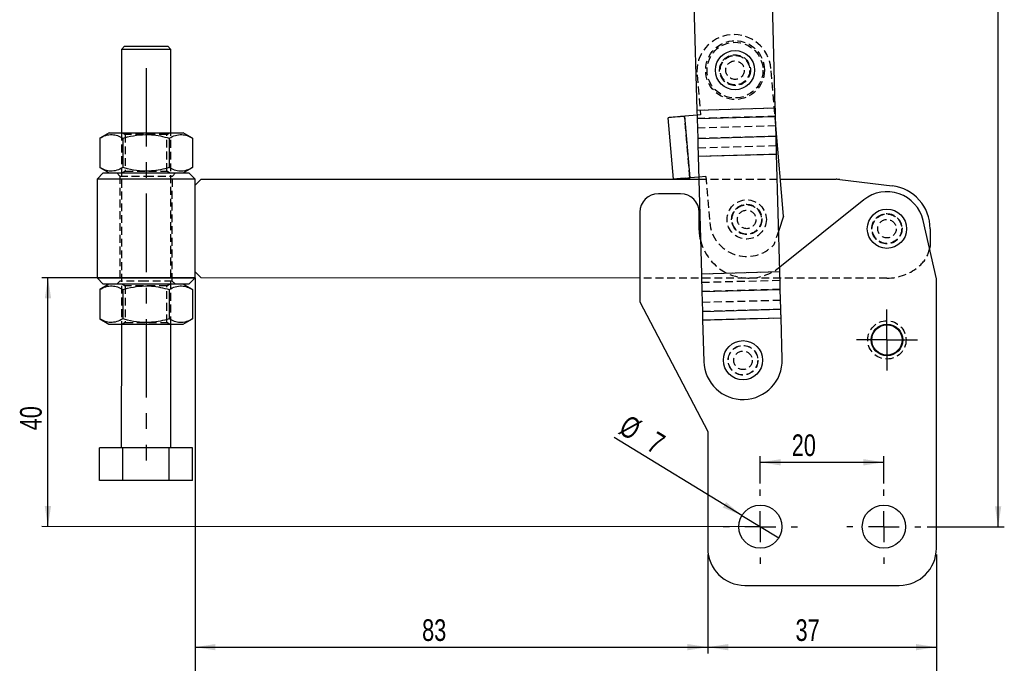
# Model space of a CAD drawing. Extents: x 35 to 384, y 14 to 286.
# Tile 9 of 20: x 35 to 194, y 71 to 175. Entities that reach past the tile are written whole.
import ezdxf

# ---------------------------------------------------------------- set-up
doc = ezdxf.new("R2010")
doc.units = 0
doc.linetypes.add('CENTERX2', pattern=[20.32, 12.7, -2.54, 2.54, -2.54])
doc.linetypes.add('HIDDEN', pattern=[1.905, 1.27, -0.635])
doc.layers.get('0').update_dxf_attribs({"linetype": 'CONTINUOUS'})
doc.styles.add('SLDTEXTSTYLE0', font='TXT', dxfattribs={"width": 0.75})
doc.dimstyles.new('SLDDIMSTYLE0', dxfattribs={"dimtxt": 3.5, "dimasz": 3.302, "dimexe": 0, "dimexo": 0.0625, "dimgap": 0.875, "dimtad": 1, "dimdec": 0, "dimrnd": 1e-09, "dimzin": 12, "dimtxsty": 'SLDTEXTSTYLE0', "dimsah": 1, "dimcen": 0.09, "dimazin": 3, "dimtfac": 1, "dimtdec": 0, "dimtofl": 0, "dimtmove": 0, "dimatfit": 3, "dimtolj": 1, "dimtzin": 12})
doc.dimstyles.new('SLDDIMSTYLE1', dxfattribs={"dimtxt": 3.5, "dimasz": 3.302, "dimexe": 0, "dimexo": 0.0625, "dimgap": 0.875, "dimtad": 1, "dimdec": 0, "dimrnd": 1e-09, "dimzin": 12, "dimtxsty": 'SLDTEXTSTYLE0', "dimsah": 1, "dimcen": 0.09, "dimazin": 3, "dimtfac": 1, "dimtofl": 0, "dimtmove": 0, "dimatfit": 3, "dimtolj": 1, "dimtzin": 12})
doc.dimstyles.new('SLDDIMSTYLE2', dxfattribs={"dimtxt": 3.5, "dimasz": 3.302, "dimexe": 0, "dimexo": 0.0625, "dimgap": 0.875, "dimtad": 1, "dimdec": 3, "dimrnd": 1e-09, "dimzin": 12, "dimtxsty": 'SLDTEXTSTYLE0', "dimsah": 1, "dimcen": 0.09, "dimazin": 3, "dimtfac": 1, "dimtdec": 3, "dimtofl": 0, "dimtmove": 0, "dimatfit": 3, "dimtolj": 1, "dimtzin": 12})
doc.dimstyles.new('SLDDIMSTYLE3', dxfattribs={"dimtxt": 3.5, "dimasz": 3.302, "dimexe": 0, "dimexo": 0.0625, "dimgap": 0.875, "dimtad": 1, "dimdec": 3, "dimrnd": 1e-09, "dimzin": 12, "dimtxsty": 'SLDTEXTSTYLE0', "dimblk1": 'NONE', "dimsah": 1, "dimcen": 0, "dimazin": 3, "dimtfac": 1, "dimtdec": 3, "dimtmove": 0, "dimatfit": 3, "dimtolj": 1, "dimtzin": 12})

# ---------------------------------------------------------------- blocks, each defined once
blk = doc.blocks.new('_D')
at = {"color": 179, "linetype": 'CONTINUOUS'}
for p, q in [((63.24, 133.17), (38.42, 133.18)), ((39.41, 92.93), (39.42, 133.18)), ((153.74, 92.9), (38.41, 92.93))]:
    blk.add_line(p, q, dxfattribs=at)
for points in [[(39.42, 133.18), (38.91, 129.87), (39.93, 129.87)], [(39.41, 92.93), (39.92, 96.23), (38.9, 96.23)]]:
    blk.add_solid(points, dxfattribs=at)
at = {"color": 179, "linetype": 'CONTINUOUS', "insert": (34.9, 108.51, 0.1), "char_height": 3.5, "attachment_point": 1, "rotation": 89.9845, "style": 'SLDTEXTSTYLE0'}
blk.add_mtext('40', dxfattribs=at)
blk = doc.blocks.new('_D_1')
at = {"color": 179, "linetype": 'CONTINUOUS'}
for p, q in [((147.86, 278.42), (194.24, 278.42)), ((193.24, 92.9), (193.24, 278.42)), ((181.74, 92.9), (194.24, 92.9))]:
    blk.add_line(p, q, dxfattribs=at)
for points in [[(193.24, 278.42), (192.73, 275.12), (193.75, 275.12)], [(193.24, 92.9), (193.75, 96.2), (192.73, 96.2)]]:
    blk.add_solid(points, dxfattribs=at)
at = {"color": 179, "linetype": 'CONTINUOUS', "insert": (188.73, 182.4, 0.1), "char_height": 3.5, "attachment_point": 1, "rotation": 90, "style": 'SLDTEXTSTYLE0'}
blk.add_mtext('186', dxfattribs=at)
blk = doc.blocks.new('_D_2')
at = {"color": 179, "linetype": 'CONTINUOUS'}
for p, q in [((146.24, 88.4), (146.24, 72.4)), ((183.24, 88.4), (183.24, 72.4)), ((146.24, 73.4), (183.24, 73.4))]:
    blk.add_line(p, q, dxfattribs=at)
for points in [[(146.24, 73.4), (149.54, 72.89), (149.54, 73.91)], [(183.24, 73.4), (179.94, 73.91), (179.94, 72.89)]]:
    blk.add_solid(points, dxfattribs=at)
at = {"color": 179, "linetype": 'CONTINUOUS', "insert": (160.44, 77.91, 0.1), "char_height": 3.5, "attachment_point": 1, "style": 'SLDTEXTSTYLE0'}
blk.add_mtext('37', dxfattribs=at)
blk = doc.blocks.new('_D_3')
at = {"color": 179, "linetype": 'CONTINUOUS'}
for p, q in [((154.74, 99.9), (154.74, 104.33)), ((174.74, 99.9), (174.74, 104.33)), ((154.74, 103.33), (174.74, 103.33))]:
    blk.add_line(p, q, dxfattribs=at)
for points in [[(154.74, 103.33), (158.04, 102.82), (158.04, 103.84)], [(174.74, 103.33), (171.44, 103.84), (171.44, 102.82)]]:
    blk.add_solid(points, dxfattribs=at)
at = {"color": 179, "linetype": 'CONTINUOUS', "insert": (159.83, 107.84, 0.1), "char_height": 3.5, "attachment_point": 1, "style": 'SLDTEXTSTYLE0'}
blk.add_mtext('20', dxfattribs=at)
blk = doc.blocks.new('_D_4')
at = {"color": 179, "linetype": 'CONTINUOUS'}
for q in [(131.09, 107.34), (157.73, 91.08)]:
    blk.add_line((151.75, 94.72), q, dxfattribs=at)
blk.add_solid([(151.75, 94.72), (149.2, 96.88), (148.67, 96.01)], dxfattribs=at)
at = {"color": 179, "linetype": 'CONTINUOUS', "char_height": 3.5, "attachment_point": 1, "rotation": 328.5933, "style": 'SLDTEXTSTYLE0'}
for s, insert in [('%%c', (133.43, 111.17, 0.1)), ('7', (137.96, 108.47, 0.1))]:
    blk.add_mtext(s, dxfattribs=dict(at, insert=insert))
blk = doc.blocks.new('_NONE')
blk = doc.blocks.new('_D_5')
at = {"color": 7, "linetype": 'CONTINUOUS'}
for p, q in [((63.24, 133.17), (63.24, 72.4)), ((146.24, 88.4), (146.24, 72.4)), ((63.24, 73.4), (146.24, 73.4))]:
    blk.add_line(p, q, dxfattribs=at)
for points in [[(63.24, 73.4), (66.54, 72.89), (66.54, 73.91)], [(146.24, 73.4), (142.94, 73.91), (142.94, 72.89)]]:
    blk.add_solid(points, dxfattribs=at)
at = {"color": 7, "linetype": 'CONTINUOUS', "insert": (99.99, 77.91, 0.1), "char_height": 3.5, "attachment_point": 1, "style": 'SLDTEXTSTYLE0'}
blk.add_mtext('83', dxfattribs=at)
blk = doc.blocks.new('_D_6')
at = {"color": 7, "linetype": 'CONTINUOUS'}
for p, q in [((63.24, 133.17), (63.24, 60.4)), ((183.24, 88.4), (183.24, 60.4)), ((63.24, 61.4), (183.24, 61.4))]:
    blk.add_line(p, q, dxfattribs=at)
for points in [[(63.24, 61.4), (66.54, 60.89), (66.54, 61.91)], [(183.24, 61.4), (179.94, 61.91), (179.94, 60.89)]]:
    blk.add_solid(points, dxfattribs=at)
at = {"color": 7, "linetype": 'CONTINUOUS', "insert": (116.39, 65.91, 0.1), "char_height": 3.5, "attachment_point": 1, "style": 'SLDTEXTSTYLE0'}
blk.add_mtext('120', dxfattribs=at)
blk = doc.blocks.new('SW_CENTERMARKSYMBOL_0')
at = {"color": 0, "linetype": 'CONTINUOUS'}
for p, q in [((0, 2.5), (0, 4.95)), ((0, 0), (0, 2.5)), ((-2.5, 0), (-4.95, 0)), ((0, 0), (-2.5, 0)), ((0, 0), (0, -2.5)), ((0, 0), (2.5, 0)), ((2.5, 0), (4.95, 0)), ((0, -2.5), (0, -4.95))]:
    blk.add_line(p, q, dxfattribs=at)
blk = doc.blocks.new('SW_CENTERMARKSYMBOL_1')
at = {"color": 0, "linetype": 'CONTINUOUS'}
for p, q in [((0, 5), (0, 6)), ((0, 0), (0, 2.5)), ((-5, 0), (-6, 0)), ((0, 0), (-2.5, 0)), ((0, 0), (0, -2.5)), ((0, 0), (2.5, 0)), ((5, 0), (6, 0)), ((0, -5), (0, -6))]:
    blk.add_line(p, q, dxfattribs=at)
blk = doc.blocks.new('SW_CENTERMARKSYMBOL_2')
at = {"color": 0, "linetype": 'CONTINUOUS'}
for p, q in [((0, 5), (0, 6)), ((0, 0), (0, 2.5)), ((-5, 0), (-6, 0)), ((0, 0), (-2.5, 0)), ((0, 0), (0, -2.5)), ((0, 0), (2.5, 0)), ((5, 0), (6, 0)), ((0, -5), (0, -6))]:
    blk.add_line(p, q, dxfattribs=at)

msp = doc.modelspace()

# ---------------------------------------------------------------- linework, layer by layer
at = {"color": 7, "linetype": 'CONTINUOUS'}
for p, q in [((144.001652, 177.403612), (144.470702, 160.357777)), ((157.165895, 160.707109), (156.696847, 177.752943)), ((51.80833, 170.67329), (51.308195, 170.173425)), ((59.308196, 170.171266), (58.808329, 170.671401)), ((51.308195, 170.173425), (51.304551, 156.673425)), ((59.304553, 156.671266), (59.308196, 170.171266)), ((144.493899, 159.514751), (142.494823, 159.341566)), ((144.470702, 160.357777), (157.165895, 160.707109)), ((140.707838, 149.149299), (139.844748, 159.111984)), ((143.357913, 149.378882), (142.494823, 159.341566)), ((144.508523, 158.983297), (157.203716, 159.33263)), ((144.508523, 158.983297), (144.597196, 155.760797)), ((157.292389, 156.110129), (157.203716, 159.33263)), ((158.515882, 143.163962), (157.244942, 157.834443)), ((49.304555, 156.673965), (47.798763, 155.805139)), ((62.809872, 155.801088), (61.304549, 156.670726)), ((47.798763, 155.805139), (47.797481, 151.043603)), ((51.551538, 155.804127), (51.550257, 151.04259)), ((59.057097, 155.802101), (59.055808, 151.040565)), ((62.809872, 155.801088), (62.808583, 151.039552)), ((144.597196, 155.760797), (157.292389, 156.110129)), ((144.676276, 152.886885), (157.371471, 153.236216)), ((157.895532, 134.191139), (157.371471, 153.236216)), ((144.676276, 152.886885), (145.200337, 133.841807)), ((48.365305, 150.174218), (47.365035, 149.174488)), ((47.797481, 151.043603), (49.302797, 150.173965)), ((61.302798, 150.170727), (62.808583, 151.039552)), ((63.240031, 149.170204), (62.240298, 150.170474)), ((47.365035, 149.174488), (47.360713, 133.174489)), ((63.239756, 148.170204), (63.240031, 149.170204)), ((64.240026, 149.169934), (63.239756, 148.170204)), ((64.240026, 149.169934), (144.779154, 149.148201)), ((144.76944, 149.501166), (143.357913, 149.378882)), ((157.997762, 149.144634), (167.001789, 149.142204)), ((167.59581, 149.106631), (176.071384, 148.090179)), ((63.235978, 134.170205), (63.239756, 148.170204)), ((141.837864, 146.799981), (138.237866, 146.799981)), ((171.490704, 145.826001), (157.874974, 134.938223)), ((135.237864, 143.799981), (135.237864, 129.299981)), ((144.837866, 141.153549), (144.837866, 143.799981)), ((158.515882, 143.163962), (157.712551, 140.840865)), ((183.237866, 133.047633), (181.087612, 142.474324)), ((182.237866, 141.138092), (182.237262, 138.902024)), ((63.23571, 133.170205), (63.235978, 134.170205)), ((63.235978, 134.170205), (64.235712, 133.169935)), ((145.200337, 133.841807), (157.895532, 134.191139)), ((47.360713, 133.174489), (48.360447, 132.174218)), ((62.23544, 132.170475), (63.23571, 133.170205)), ((135.237864, 133.150774), (64.235712, 133.169935)), ((183.237866, 89.399982), (183.237866, 133.047633)), ((47.792147, 131.30514), (47.790865, 126.543603)), ((49.297939, 132.173965), (47.792147, 131.30514)), ((51.54493, 131.304128), (51.543648, 126.542592)), ((59.050481, 131.302102), (59.049199, 126.540565)), ((62.803263, 131.30109), (61.297941, 132.170727)), ((62.803263, 131.30109), (62.801975, 126.539552)), ((145.279417, 130.967896), (157.974613, 131.317227)), ((145.279417, 130.967896), (145.368091, 127.745395)), ((158.063286, 128.094727), (157.974613, 131.317227)), ((135.237864, 129.299981), (146.237866, 108.299981)), ((145.368091, 127.745395), (158.063286, 128.094727)), ((47.790865, 126.543603), (49.29618, 125.673966)), ((61.29619, 125.670727), (62.801975, 126.539552)), ((145.405912, 126.370914), (158.101107, 126.720247)), ((145.405912, 126.370914), (145.590269, 119.671164)), ((158.285464, 120.020497), (158.101107, 126.720247)), ((51.296184, 125.673426), (51.29079, 105.673428)), ((59.290792, 105.671267), (59.296186, 125.671267)), ((146.237866, 108.299981), (146.237866, 89.399982)), ((47.783802, 100.374374), (47.785232, 105.674374)), ((51.538015, 105.673361), (47.785232, 105.674374)), ((51.536585, 100.373361), (51.538015, 105.673361)), ((59.043566, 105.671334), (51.538015, 105.673361)), ((59.042136, 100.371334), (59.043566, 105.671334)), ((62.796342, 105.670321), (59.043566, 105.671334)), ((62.794911, 100.370321), (62.796342, 105.670321)), ((51.536585, 100.373361), (47.783802, 100.374374)), ((59.042136, 100.371334), (51.536585, 100.373361)), ((62.794911, 100.370321), (59.042136, 100.371334)), ((152.237865, 83.399981), (177.237866, 83.399981))]:
    msp.add_line(p, q, dxfattribs=at)
at = {"color": 179, "linetype": 'CENTERX2'}
msp.add_line((55.307377, 167.140243), (55.290242, 103.640248), dxfattribs=at)
at = {"color": 7, "linetype": 'HIDDEN'}
for p, q in [((144.489241, 166.038693), (145.050251, 159.562949)), ((157.244942, 157.834443), (156.444463, 167.074402)), ((144.470702, 160.357777), (157.165895, 160.707109)), ((145.050251, 159.562949), (144.493899, 159.514751)), ((143.347951, 149.378019), (142.484861, 159.340702)), ((143.357913, 149.378882), (142.494823, 159.341566)), ((157.203716, 159.33263), (144.508523, 158.983297)), ((144.549782, 157.483865), (157.244977, 157.833197)), ((51.304551, 156.673425), (51.296184, 125.673426)), ((51.513987, 156.673368), (51.929476, 156.382271)), ((51.929476, 156.382271), (51.927874, 150.464241)), ((58.677877, 150.46242), (58.679471, 156.38045)), ((58.679471, 156.38045), (59.095124, 156.671322)), ((59.296186, 125.671267), (59.304553, 156.671266)), ((157.292389, 156.110129), (144.597196, 155.760797)), ((144.638455, 154.261365), (157.33365, 154.610696)), ((144.676276, 152.886885), (157.371471, 153.236216)), ((50.552795, 150.173627), (51.052662, 149.673493)), ((51.927874, 150.464241), (51.512229, 150.173369)), ((59.093366, 150.171323), (58.677877, 150.46242)), ((59.552665, 149.671199), (60.0528, 150.171064)), ((51.052662, 149.673493), (51.04808, 132.673493)), ((59.548075, 132.671199), (59.552665, 149.671199)), ((145.913343, 149.600265), (144.76944, 149.501166)), ((144.779154, 149.148201), (157.997762, 149.144634)), ((145.913343, 149.600265), (146.56066, 142.128251)), ((157.712551, 140.840865), (156.919087, 138.546295)), ((145.200337, 133.841807), (157.895532, 134.191139)), ((157.874974, 134.938223), (157.834082, 134.905523)), ((51.04808, 132.673493), (50.547945, 132.173628)), ((60.047942, 132.171065), (59.548075, 132.671199)), ((175.235707, 133.139981), (135.237864, 133.150774)), ((145.238158, 132.467327), (157.933353, 132.81666)), ((51.507371, 132.173369), (51.92286, 131.882272)), ((51.92286, 131.882272), (51.921266, 125.964242)), ((58.671268, 125.962421), (58.672863, 131.880451)), ((58.672863, 131.880451), (59.088508, 132.171324)), ((157.974613, 131.317227), (145.279417, 130.967896)), ((145.326831, 129.244826), (158.022026, 129.594158)), ((158.063286, 128.094727), (145.368091, 127.745395)), ((51.921266, 125.964242), (51.50562, 125.67337)), ((59.086757, 125.671323), (58.671268, 125.962421)), ((145.405912, 126.370914), (158.101107, 126.720247))]:
    msp.add_line(p, q, dxfattribs=at)
at = {"color": 7, "linetype": 'CONTINUOUS', "flags": 128}
for points in [[(51.80833, 170.67329), (51.847423, 170.673279), (52.050273, 170.673225), (52.416498, 170.673126), (52.927727, 170.672988), (53.55833, 170.672817), (54.276685, 170.672623), (55.046777, 170.672416), (55.829982, 170.672204), (56.587021, 170.672001), (57.279954, 170.671813), (57.874011, 170.671652), (58.339419, 170.671528)], [(58.339419, 170.671528), (58.652836, 170.671442), (58.798547, 170.671403), (58.808329, 170.671401)], [(58.772298, 170.171409), (58.280776, 170.171543), (57.659338, 170.171711), (56.935141, 170.171907), (56.139844, 170.172121), (55.308195, 170.172344), (54.476547, 170.17257), (53.681249, 170.172784), (52.957053, 170.17298), (52.335615, 170.173147), (51.844093, 170.173279), (51.503966, 170.173371), (51.330107, 170.173419), (51.308195, 170.173425)], [(59.308196, 170.171266), (59.286284, 170.171271), (59.112425, 170.171318), (58.772298, 170.171409)], [(144.470702, 160.357777), (144.475649, 160.177987), (144.480574, 159.998966), (144.485457, 159.821482), (144.490278, 159.646294), (144.495015, 159.474153), (144.499647, 159.305796), (144.504157, 159.141943), (144.508523, 158.983297)], [(157.203716, 159.33263), (157.199352, 159.491276), (157.194842, 159.655128), (157.19021, 159.823485), (157.185473, 159.995626), (157.180653, 160.170813), (157.175769, 160.348297), (157.170842, 160.527318), (157.165895, 160.707109)], [(141.722715, 159.274676), (141.330129, 159.240665), (140.967074, 159.209213), (140.64275, 159.181116), (140.365383, 159.157087), (140.142, 159.137735), (139.97827, 159.123551), (139.878343, 159.114894), (139.844748, 159.111984)], [(142.494823, 159.341566), (142.396911, 159.333083), (142.299133, 159.324613), (142.201624, 159.316165), (142.104513, 159.307752), (142.007935, 159.299385), (141.912023, 159.291076), (141.816905, 159.282836), (141.722715, 159.274676)], [(49.304555, 156.673965), (49.390862, 156.673941), (49.647282, 156.673872), (50.066466, 156.673759), (50.636339, 156.673605), (51.340508, 156.673415), (52.158708, 156.673194), (53.067411, 156.672949), (54.040479, 156.672687), (55.049906, 156.672414), (56.066657, 156.67214), (57.061488, 156.671872), (58.005775, 156.671617), (58.872352, 156.671383), (59.63629, 156.671176), (60.275609, 156.671004), (60.771922, 156.67087), (61.110953, 156.670778), (61.282935, 156.670732), (61.304549, 156.670726)], [(144.597196, 155.760797), (144.606323, 155.429082), (144.61575, 155.086481), (144.625437, 154.734462), (144.635341, 154.374531), (144.64542, 154.00823), (144.655632, 153.637126), (144.665931, 153.26281), (144.676276, 152.886885)], [(157.371471, 153.236216), (157.361126, 153.612142), (157.350826, 153.986458), (157.340615, 154.357561), (157.330536, 154.723863), (157.32063, 155.083794), (157.310945, 155.435814), (157.301518, 155.778414), (157.292389, 156.110129)], [(48.365305, 150.174218), (48.450718, 150.174195), (48.704843, 150.174126), (49.121434, 150.174014), (49.690242, 150.17386), (50.397242, 150.173669), (51.225039, 150.173446), (52.15324, 150.173196), (53.158994, 150.172924), (54.217535, 150.172639), (55.302801, 150.172346)], [(55.302801, 150.172346), (56.38806, 150.172053), (57.446601, 150.171767), (58.452355, 150.171496), (59.380556, 150.171245), (60.208353, 150.171022), (60.915353, 150.170831), (61.484153, 150.170678), (61.900752, 150.170565), (62.154884, 150.170497), (62.240298, 150.170474)], [(55.302526, 149.172346), (54.146821, 149.172658), (53.015741, 149.172963), (51.933403, 149.173255), (50.922873, 149.173528), (50.005684, 149.173775), (49.201394, 149.173992), (48.527131, 149.174174), (47.997276, 149.174317), (47.623123, 149.174418), (47.412644, 149.174475), (47.365035, 149.174488)], [(63.240031, 149.170204), (63.192415, 149.170217), (62.981928, 149.170273), (62.607775, 149.170374), (62.077927, 149.170517), (61.403664, 149.170699), (60.599374, 149.170916), (59.682185, 149.171164), (58.671656, 149.171437), (57.589317, 149.171729), (56.458237, 149.172034), (55.302526, 149.172346)], [(142.585805, 149.311992), (142.193223, 149.277982), (141.830164, 149.246529), (141.50584, 149.218432), (141.228473, 149.194403), (141.005094, 149.175051), (140.841364, 149.160867), (140.741433, 149.152209), (140.707838, 149.149299)], [(142.585805, 149.311992), (142.679996, 149.320152), (142.775113, 149.328392), (142.871025, 149.336701), (142.967603, 149.345068), (143.064714, 149.353481), (143.162223, 149.361929), (143.260001, 149.370399), (143.357913, 149.378882)], [(145.049431, 139.325901), (144.927325, 139.960511), (144.837866, 141.153549)], [(182.237262, 138.902024), (182.209513, 138.377332), (182.133405, 137.889577)], [(157.974613, 131.317227), (157.965486, 131.648941), (157.956057, 131.991542), (157.946371, 132.343562), (157.936467, 132.703493), (157.926387, 133.069794), (157.916176, 133.440897), (157.905875, 133.815214), (157.895532, 134.191139)], [(47.360713, 133.174489), (47.408322, 133.174476), (47.618816, 133.174419), (47.99297, 133.174317), (48.52281, 133.174175), (49.197073, 133.173992), (50.00137, 133.173775), (50.918552, 133.173529), (51.929089, 133.173256), (53.011427, 133.172963), (54.1425, 133.172658), (55.298212, 133.172347)], [(55.298212, 133.172347), (56.453923, 133.172035), (57.584996, 133.171729), (58.667334, 133.171437), (59.677864, 133.171165), (60.595053, 133.170917), (61.399351, 133.1707), (62.073606, 133.170518), (62.603461, 133.170375), (62.977614, 133.170274), (63.188093, 133.170218), (63.23571, 133.170205)], [(145.200337, 133.841807), (145.21068, 133.465882), (145.220981, 133.091566), (145.231194, 132.720462), (145.241272, 132.354161), (145.251176, 131.994229), (145.260864, 131.64221), (145.27029, 131.29961), (145.279417, 130.967896)], [(55.297943, 132.172347), (54.212677, 132.172639), (53.154136, 132.172925), (52.148382, 132.173196), (51.220181, 132.173446), (50.392392, 132.17367), (49.685384, 132.173861), (49.116577, 132.174015), (48.699985, 132.174127), (48.445861, 132.174195), (48.360447, 132.174218)], [(62.23544, 132.170475), (62.150026, 132.170497), (61.895894, 132.170566), (61.479295, 132.170679), (60.910496, 132.170832), (60.203495, 132.171022), (59.375698, 132.171246), (58.447498, 132.171496), (57.441744, 132.171768), (56.383202, 132.172053), (55.297943, 132.172347)], [(145.368091, 127.745395), (145.372457, 127.586748), (145.376966, 127.422897), (145.381598, 127.254538), (145.386335, 127.082398), (145.391156, 126.90721), (145.396039, 126.729726), (145.400964, 126.550706), (145.405912, 126.370914)], [(158.101107, 126.720247), (158.096159, 126.900037), (158.091233, 127.079058), (158.086349, 127.256542), (158.081528, 127.431729), (158.076792, 127.603871), (158.072159, 127.772228), (158.067652, 127.93608), (158.063286, 128.094727)], [(49.29618, 125.673966), (49.382488, 125.673942), (49.638922, 125.673873), (50.058107, 125.673759), (50.627972, 125.673606), (51.332141, 125.673416), (52.150341, 125.673195), (53.059051, 125.672951), (54.032112, 125.672688), (55.041539, 125.672416), (56.058298, 125.672141), (57.053121, 125.671872), (57.997408, 125.671617), (58.863985, 125.671384), (59.627923, 125.671178), (60.267242, 125.671004), (60.763555, 125.670872), (61.102586, 125.670779), (61.274576, 125.670734), (61.29619, 125.670727)]]:
    msp.add_lwpolyline(points, dxfattribs=at)
at = {"color": 7, "linetype": 'HIDDEN', "flags": 128}
for points in [[(58.679471, 156.38045), (58.594855, 156.380473), (58.345246, 156.38054), (57.943153, 156.380649), (57.408753, 156.380793), (56.76883, 156.380966), (56.055481, 156.381159), (55.304478, 156.381361), (54.553467, 156.381564), (53.840118, 156.381756), (53.200195, 156.381929), (52.665795, 156.382073), (52.263702, 156.382181), (52.014093, 156.382249), (51.929476, 156.382271)], [(51.927874, 150.464241), (52.012498, 150.464218), (52.262108, 150.464151), (52.664193, 150.464042), (53.198601, 150.463898), (53.838516, 150.463726), (54.551872, 150.463533), (55.302876, 150.46333), (56.053887, 150.463128), (56.767235, 150.462935), (57.407158, 150.462763), (57.941558, 150.462618), (58.343644, 150.46251), (58.593261, 150.462442), (58.677877, 150.46242), (58.677877, 150.46242)], [(51.052662, 149.673493), (51.101672, 149.673479), (51.317217, 149.673421), (51.695923, 149.673319), (52.222292, 149.673177), (52.874776, 149.673001), (53.626652, 149.672798), (54.447147, 149.672577), (55.302667, 149.672346)], [(55.302667, 149.672346), (56.15818, 149.672115), (56.978675, 149.671894), (57.730551, 149.67169), (58.383035, 149.671514), (58.909404, 149.671372), (59.288109, 149.67127), (59.503655, 149.671212), (59.552665, 149.671199)], [(55.298078, 132.672347), (54.442557, 132.672578), (53.622062, 132.672798), (52.870187, 132.673001), (52.21771, 132.673177), (51.691341, 132.67332), (51.312628, 132.673422), (51.097083, 132.67348), (51.04808, 132.673493)], [(59.548075, 132.671199), (59.499065, 132.671213), (59.28352, 132.671271), (58.904814, 132.671373), (58.378446, 132.671515), (57.725968, 132.671691), (56.974086, 132.671894), (56.153598, 132.672116), (55.298078, 132.672347)], [(58.672863, 131.880451), (58.588246, 131.880474), (58.33863, 131.880541), (57.936544, 131.88065), (57.402144, 131.880794), (56.762221, 131.880966), (56.048873, 131.881159), (55.297861, 131.881361), (54.546858, 131.881564), (53.833502, 131.881757), (53.193587, 131.881929), (52.659179, 131.882074), (52.257093, 131.882182), (52.007484, 131.88225), (51.92286, 131.882272)], [(51.921266, 125.964242), (52.005882, 125.96422), (52.255499, 125.964151), (52.657584, 125.964043), (53.191985, 125.9639), (53.831908, 125.963726), (54.545256, 125.963535), (55.296267, 125.963332), (56.047271, 125.963129), (56.760627, 125.962937), (57.400542, 125.962763), (57.93495, 125.96262), (58.337035, 125.96251), (58.586645, 125.962443), (58.671268, 125.962421), (58.671268, 125.962421)]]:
    msp.add_lwpolyline(points, dxfattribs=at)
at = {"color": 7, "linetype": 'HIDDEN'}
for centre, radius in [((150.64552, 166.81142), 4.7625), ((150.64552, 166.81142), 4.5125), ((150.64552, 166.81142), 2.5), ((150.64552, 166.81142), 2.4), ((150.64552, 166.81142), 2.38125), ((150.64552, 166.81142), 1.5), ((152.538271, 142.646107), 3.175), ((152.538271, 142.646107), 2.45), ((152.538271, 142.646107), 2.4), ((152.538271, 142.646107), 2.38125), ((152.538271, 142.646107), 1.5), ((175.237866, 141.139981), 2.45), ((175.237866, 141.139981), 2.4), ((175.237866, 141.139981), 2.38125), ((175.237866, 141.139981), 1.5), ((175.237866, 123.139981), 3.1), ((151.937866, 119.84583), 2.4), ((151.937866, 119.84583), 2.38125), ((151.937866, 119.84583), 1.5)]:
    msp.add_circle(centre, radius, dxfattribs=at)
at = {"color": 7, "linetype": 'CONTINUOUS'}
for centre, radius in [((150.64552, 166.81142), 3.175), ((175.237866, 141.139981), 3.175), ((175.237866, 123.139981), 2.55), ((175.237866, 123.139981), 2.45), ((151.937866, 119.84583), 3.175), ((154.737866, 92.899981), 3.5), ((174.737866, 92.899981), 3.5)]:
    msp.add_circle(centre, radius, dxfattribs=at)
at = {"color": 7, "linetype": 'HIDDEN'}
for centre, radius, start, end in [((150.466851, 166.556548), 6, 4.95131105, 184.95131105), ((152.538271, 142.646107), 6, 184.95131105, 316.89778665), ((152.837866, 141.153549), 8, 193.20618812, 308.64747417), ((177.237262, 138.903373), 5, 311.7948537, 348.30163452), ((175.237866, 141.139981), 8, 269.98453881, 311.7948537)]:
    msp.add_arc(centre, radius, start, end, dxfattribs=at)
at = {"color": 7, "linetype": 'CONTINUOUS'}
for centre, radius, start, end in [((167.00044, 144.142204), 5, 83.16133606, 89.98453881), ((138.237866, 143.799981), 3, 90, 180), ((141.837866, 143.799981), 3, 0, 90), ((175.237866, 141.139981), 6, 12.84947862, 128.64747417), ((175.237866, 141.139981), 7, 359.98453881, 83.16133606), ((151.937866, 119.84583), 6.35, 181.57620195, 1.57620195), ((152.237866, 89.399981), 6, 180, 270), ((177.237866, 89.399981), 6, 270, 0)]:
    msp.add_arc(centre, radius, start, end, dxfattribs=at)
for points, knots in [([(47.798763, 155.805139), (48.124516, 155.972733), (48.783089, 156.311554), (49.758776, 156.435312), (50.691373, 156.253032), (51.26307, 155.954673), (51.551538, 155.804127)], [0, 0, 0, 0, 0.2646019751, 0.53494257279, 0.7653403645, 1, 1, 1, 1]), ([(51.551538, 155.804127), (51.80431, 155.873657), (52.674693, 156.113074), (54.215876, 156.385549), (56.008017, 156.403561), (57.633039, 156.18014), (58.580602, 155.928594), (59.057097, 155.802101)], [0, 0, 0, 0, 0.1032810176, 0.3556326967, 0.6140413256, 0.805915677, 1, 1, 1, 1]), ([(59.057097, 155.802101), (59.382851, 155.969695), (60.041424, 156.308516), (61.0171, 156.432273), (61.949708, 156.249995), (62.521405, 155.951635), (62.809872, 155.801088)], [0, 0, 0, 0, 0.264601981, 0.5349420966, 0.7653403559, 1, 1, 1, 1]), ([(51.550257, 151.04259), (51.224499, 150.874997), (50.565919, 150.536175), (49.590255, 150.412418), (48.657644, 150.594696), (48.085948, 150.893056), (47.797481, 151.043603)], [0, 0, 0, 0, 0.2646024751, 0.5349421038, 0.7653403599, 1, 1, 1, 1]), ([(59.055808, 151.040565), (58.584277, 150.915555), (57.636661, 150.664329), (56.027774, 150.442986), (54.230923, 150.457877), (52.688973, 150.7287), (51.802987, 150.972925), (51.550257, 151.04259)], [0, 0, 0, 0, 0.1920504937, 0.3859559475, 0.6379337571, 0.8967196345, 1, 1, 1, 1]), ([(62.808583, 151.039552), (62.482829, 150.871958), (61.824256, 150.533137), (60.848578, 150.40938), (59.915981, 150.591659), (59.344279, 150.890018), (59.055808, 151.040565)], [0, 0, 0, 0, 0.2646019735, 0.5349420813, 0.7653398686, 1, 1, 1, 1]), ([(47.792147, 131.30514), (48.117908, 131.472733), (48.776492, 131.811554), (49.752156, 131.935312), (50.684766, 131.753034), (51.256462, 131.454674), (51.54493, 131.304128)], [0, 0, 0, 0, 0.2646028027, 0.5349422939, 0.7653404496, 1, 1, 1, 1]), ([(51.54493, 131.304128), (51.797702, 131.373658), (52.668084, 131.613075), (54.209265, 131.885549), (56.001403, 131.903562), (57.626423, 131.680141), (58.573986, 131.428595), (59.050481, 131.302102)], [0, 0, 0, 0, 0.1032811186, 0.3556330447, 0.614040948, 0.8059154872, 1, 1, 1, 1]), ([(59.050481, 131.302102), (59.376238, 131.469695), (60.034816, 131.808516), (61.010493, 131.932274), (61.94309, 131.749994), (62.514792, 131.451636), (62.803263, 131.30109)], [0, 0, 0, 0, 0.26460234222, 0.53494233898, 0.76534001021, 1, 1, 1, 1]), ([(51.543648, 126.542592), (51.217891, 126.374998), (50.559312, 126.036175), (49.583638, 125.912417), (48.651029, 126.094698), (48.079332, 126.393057), (47.790865, 126.543603)], [0, 0, 0, 0, 0.2646023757, 0.5349423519, 0.7653405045, 1, 1, 1, 1]), ([(59.049199, 126.540565), (58.577668, 126.415555), (57.63005, 126.164327), (56.021162, 125.94299), (54.224312, 125.957877), (52.682364, 126.2287), (51.796378, 126.472926), (51.543648, 126.542592)], [0, 0, 0, 0, 0.1920505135, 0.3859569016, 0.6379337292, 0.896719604, 1, 1, 1, 1]), ([(62.801975, 126.539552), (62.476216, 126.371959), (61.817637, 126.033138), (60.841972, 125.909379), (59.909362, 126.09166), (59.337666, 126.390019), (59.049199, 126.540565)], [0, 0, 0, 0, 0.2646024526, 0.5349420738, 0.7653403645, 1, 1, 1, 1])]:
    msp.add_open_spline(points, degree=3, knots=knots, dxfattribs=at)

# ---------------------------------------------------------------- block references
at = {"color": 179, "linetype": 'CONTINUOUS'}
for name, p in [('SW_CENTERMARKSYMBOL_0', (175.237866, 123.139981)), ('SW_CENTERMARKSYMBOL_1', (154.737866, 92.899981)), ('SW_CENTERMARKSYMBOL_2', (174.737866, 92.899981))]:
    msp.add_blockref(name, p, dxfattribs=at)

# ---------------------------------------------------------------- dimensions: what is measured, and where the dimension line sits
for base, p1, p2, angle, dimstyle, picture, middle in [((193.237866, 278.421635), (180.737866, 92.899981), (146.85707, 278.421635), 90, 'SLDDIMSTYLE1', '_D_1', (193.237866, 187.700911)), ((39.421185, 133.176631), (154.737866, 92.899981), (64.235711, 133.169935), 89.98453881, 'SLDDIMSTYLE0', '_D', (39.415612, 112.521682))]:
    dim = msp.add_linear_dim(base=base, p1=p1, p2=p2, angle=angle, dimstyle=dimstyle, dxfattribs=at)
    dim.commit()
    dim.dimension.update_dxf_attribs({"geometry": picture, "text_midpoint": middle, "dimtype": 160})
at = {"color": 7, "linetype": 'CONTINUOUS'}
for base, p2, dimstyle, picture, middle in [((146.237866, 73.399981), (146.237866, 89.399981), 'SLDDIMSTYLE0', '_D_5', (103.995808, 73.399981)), ((183.237866, 61.399981), (183.237866, 89.399981), 'SLDDIMSTYLE1', '_D_6', (121.692297, 61.399981))]:
    dim = msp.add_linear_dim(base=base, p1=(63.235981, 134.170204), p2=p2, angle=0, dimstyle=dimstyle, dxfattribs=at)
    dim.commit()
    dim.dimension.update_dxf_attribs({"geometry": picture, "text_midpoint": middle, "dimtype": 160})
at = {"color": 179, "linetype": 'CONTINUOUS'}
dim = msp.add_diameter_dim_2p(p1=(157.725081, 91.076099), p2=(151.750651, 94.723863), dimstyle='SLDDIMSTYLE3', dxfattribs=at)
dim.commit()
dim.dimension.update_dxf_attribs({"geometry": '_D_4', "text_midpoint": (135.511373, 104.638979), "dimtype": 163})
for base, p1, p2, picture, middle in [((174.737866, 103.332375), (154.737866, 98.899981), (174.737866, 98.899981), '_D_3', (163.835548, 103.332375)), ((183.237866, 73.399981), (146.237866, 89.399981), (183.237866, 89.399981), '_D_2', (164.451295, 73.399981))]:
    dim = msp.add_linear_dim(base=base, p1=p1, p2=p2, dimstyle='SLDDIMSTYLE2', dxfattribs=at)
    dim.commit()
    dim.dimension.update_dxf_attribs({"geometry": picture, "text_midpoint": middle, "dimtype": 160})

doc.saveas('drawing.dxf')
